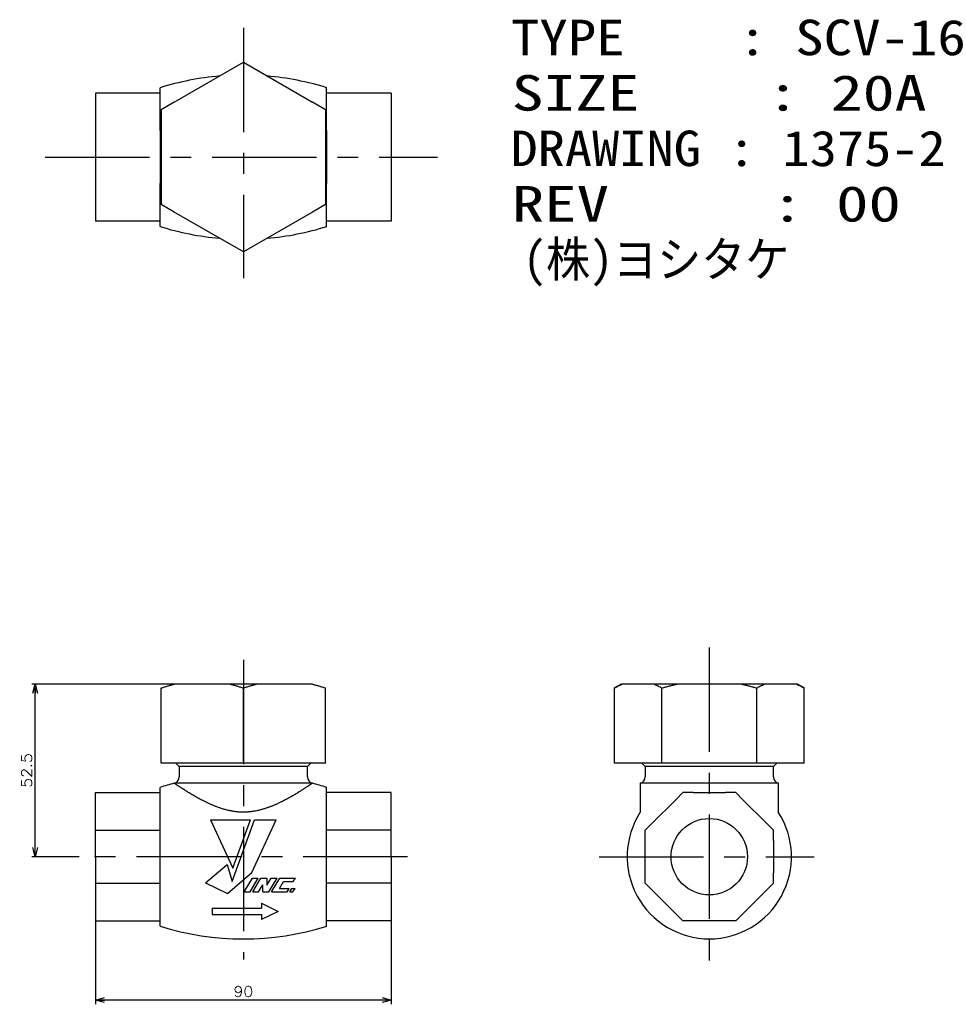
# Model space of a CAD drawing. Extents: x -68 to 214, y -45 to 255.
import ezdxf

# ---------------------------------------------------------------- set-up
doc = ezdxf.new("R2010")
doc.units = 0
doc.linetypes.add('CENTER', pattern=[50.8, 31.75, -6.35, 6.35, -6.35])
doc.layers.get('0').update_dxf_attribs({"linetype": 'CONTINUOUS'})
doc.layers.get('DEFPOINTS').update_dxf_attribs({"linetype": 'CONTINUOUS'})
doc.layers.add('GLAND NUT', color=10, linetype='CONTINUOUS')
doc.layers.add('LY_1', color=7, linetype='CONTINUOUS')
doc.styles.add('MX_DIMTXSTY_2', font='txt.shx', dxfattribs={"width": 1.1, "bigfont": 'extfont.shx'})
doc.styles.add('MX_NOTE_STANDARD', font='txt.shx', dxfattribs={"bigfont": 'extfont.shx'})
doc.dimstyles.new('MXDIMSTYLE', dxfattribs={"dimtxt": 4.1656, "dimasz": 2.5, "dimexe": 1, "dimexo": 0, "dimgap": 1, "dimtad": 1, "dimdsep": 46, "dimtxsty": 'MX_NOTE_STANDARD', "dimblk1": 'OPEN30', "dimblk2": 'OPEN30', "dimsah": 1, "dimcen": 2.5, "dimadec": 0, "dimazin": 0, "dimtfac": 1, "dimtmove": 0, "dimatfit": 3, "dimldrblk": 'OPEN30', "dimfxl": 1, "dimtzin": 0, "dimarcsym": 0})

# ---------------------------------------------------------------- blocks, each defined once
blk = doc.blocks.new('_OPEN30')
at = {"color": 0, "linetype": 'ByBlock', "lineweight": -2}
for p, q in [((-1, 0.267949), (0, 0)), ((0, 0), (-1, -0.267949)), ((0, 0), (-1, 0))]:
    blk.add_line(p, q, dxfattribs=at)
blk = doc.blocks.new('*D1')
at = {"color": 50, "linetype": 'CONTINUOUS'}
for p, q in [((-21.023348, 52.5), (-64.362867, 52.5)), ((-63.362867, 0), (-63.362867, 52.5)), ((-50, 0), (-64.362867, 0))]:
    blk.add_line(p, q, dxfattribs=at)
at = {"layer": 'DEFPOINTS', "color": 0, "linetype": 'CONTINUOUS'}
for p in [(-63.362867, 52.5), (-21.023348, 52.5), (-50, 0)]:
    blk.add_point(p, dxfattribs=at)
at = {"color": 50, "linetype": 'CONTINUOUS', "xscale": 2.77, "yscale": 2.77, "zscale": 2.77}
for p, rotation in [((-63.362867, 52.5), 90), ((-63.362867, 0), 270)]:
    blk.add_blockref('_OPEN30', p, dxfattribs=dict(at, rotation=rotation))
at = {"color": 50, "linetype": 'CONTINUOUS', "insert": (-65.962867, 26.25), "char_height": 3.2, "attachment_point": 5, "rotation": 90, "line_spacing_factor": 0.9, "style": 'MX_DIMTXSTY_2'}
blk.add_mtext('\\A1;52.5', dxfattribs=at)
blk = doc.blocks.new('*D2')
at = {"color": 50, "linetype": 'CONTINUOUS'}
for p, q in [((-45, -19.500001), (-45, -44.913558)), ((45, -19.500001), (45, -44.913558)), ((45, -43.613558), (-45, -43.613558))]:
    blk.add_line(p, q, dxfattribs=at)
at = {"layer": 'DEFPOINTS', "color": 0, "linetype": 'CONTINUOUS'}
for p in [(-45, -19.500001), (45, -19.500001), (-45, -43.613558)]:
    blk.add_point(p, dxfattribs=at)
at = {"color": 50, "linetype": 'CONTINUOUS', "xscale": 2.77, "yscale": 2.77, "zscale": 2.77, "rotation": 180}
blk.add_blockref('_OPEN30', (-45, -43.613558), dxfattribs=at)
at = {"color": 50, "linetype": 'CONTINUOUS', "xscale": 2.77, "yscale": 2.77, "zscale": 2.77}
blk.add_blockref('_OPEN30', (45, -43.613558), dxfattribs=at)
at = {"color": 50, "linetype": 'CONTINUOUS', "insert": (0, -41.013558), "char_height": 3.2, "attachment_point": 5, "line_spacing_factor": 0.9, "style": 'MX_DIMTXSTY_2'}
blk.add_mtext('\\A1;90', dxfattribs=at)
blk = doc.blocks.new('$103-3')
at = {"color": 0, "linetype": 'CONTINUOUS'}
for p, q in [((-10, 1), (5, 1)), ((-10, 1), (-10, -1)), ((5, 2.5), (10, 0)), ((5, 2.5), (5, 1)), ((10, 0), (5, -2.5)), ((-10, -1), (5, -1)), ((5, -1), (5, -2.5))]:
    blk.add_line(p, q, dxfattribs=at)
blk = doc.blocks.new('$102-7')
at = {"color": 0, "linetype": 'CONTINUOUS'}
for p, q in [((-12.512482, 13.999985), (2.691223, 13.999985)), ((-12.512472, 13.999991), (-3.973626, -4.311625)), ((-4.222479, -9.380992), (4.287495, 13.99997)), ((-3.973619, -4.311645), (2.691265, 13.999972)), ((3.200634, -5.969448), (12.512539, 13.999997)), ((4.287506, 13.999985), (12.512512, 13.999985)), ((-14.437495, -9.903054), (-6.180963, -2.975001)), ((-6.180968, -2.975026), (-4.222466, -9.380996)), ((-6.037494, -13.999985), (3.200605, -5.969429)), ((-14.437447, -9.903071), (-6.037447, -14.000024)), ((0.29103, -13.370023), (3.445552, -8.120017)), ((2.536848, -13.370024), (5.691362, -8.120031)), ((3.445557, -8.12001), (5.691345, -8.12001)), ((3.55764, -13.369999), (6.712154, -8.120007)), ((5.803381, -13.370029), (7.436667, -10.651784)), ((6.712158, -8.12001), (8.957916, -8.12001)), ((7.436676, -13.37001), (7.436676, -10.651764)), ((8.957899, -10.838257), (10.59119, -8.120005)), ((8.957916, -8.12001), (8.957916, -10.838257)), ((9.682472, -13.370012), (12.836993, -8.120006)), ((10.591187, -8.12001), (12.836975, -8.12001)), ((10.703247, -13.370043), (13.857761, -8.120051)), ((13.727155, -12.075001), (15.325442, -9.415004)), ((13.857788, -8.12001), (19.778442, -8.12001)), ((15.325439, -9.415009), (19.000305, -9.415009)), ((19.000375, -9.415004), (19.778488, -8.120006)), ((0.291046, -13.37001), (2.536804, -13.37001)), ((3.557617, -13.37001), (5.803406, -13.37001)), ((7.436676, -13.37001), (9.682434, -13.37001)), ((10.703247, -13.37001), (16.623901, -13.37001)), ((13.727142, -12.075012), (17.402039, -12.075012)), ((16.623967, -13.370012), (17.40208, -12.075014)), ((17.644699, -13.370035), (18.422812, -12.075037)), ((17.644714, -13.37001), (18.86969, -13.37001)), ((18.422852, -12.075012), (19.647797, -12.075012)), ((18.869669, -13.369988), (19.647783, -12.07499))]:
    blk.add_line(p, q, dxfattribs=at)
blk.add_point((0, 0), dxfattribs=at)
blk.add_point((0, 0), dxfattribs=at)

msp = doc.modelspace()

# ---------------------------------------------------------------- linework, layer by layer
at = {"layer": 'GLAND NUT', "color": 10, "linetype": 'CONTINUOUS'}
for p, q in [((-21.02, 229.63), (0, 241.77)), ((0, 241.77), (21.02, 229.63)), ((-25.35, 220.98), (-25.35, 234.01)), ((25.35, 220.98), (25.35, 234.01)), ((-45, 232.4), (-45, 193.4)), ((-44, 232.4), (-45, 232.4)), ((-25.35, 232.4), (-44, 232.4)), ((44, 232.4), (25.35, 232.4)), ((45, 232.4), (44, 232.4)), ((45, 232.4), (45, 193.4)), ((-21.02, 229.63), (-25, 227.34)), ((25, 227.34), (21.02, 229.63)), ((-25, 227.34), (-25, 222.75)), ((25, 227.34), (25, 222.75)), ((-25, 222.75), (-25, 203.06)), ((25, 222.75), (25, 203.06)), ((-25.35, 220.98), (-25.35, 204.83)), ((25.35, 220.98), (25.35, 204.83)), ((-25.35, 191.8), (-25.35, 204.83)), ((25.35, 191.8), (25.35, 204.83)), ((-25, 203.06), (-25, 198.47)), ((25, 203.06), (25, 198.47)), ((-21.02, 196.18), (-25, 198.47)), ((25, 198.47), (21.02, 196.18)), ((0, 184.04), (-21.02, 196.18)), ((21.02, 196.18), (0, 184.04)), ((-44, 193.4), (-45, 193.4)), ((-25.35, 193.4), (-44, 193.4)), ((44, 193.4), (25.35, 193.4)), ((45, 193.4), (44, 193.4)), ((-25, 28.5), (-25, 51.35)), ((-3.98, 52.5), (-21.02, 52.5)), ((3.98, 52.5), (-3.98, 52.5)), ((0, 28.5), (0, 51.35)), ((21.02, 52.5), (3.98, 52.5)), ((25, 28.5), (25, 51.35)), ((114.94, 52.5), (112.94, 51.35)), ((112.94, 28.5), (112.94, 51.35)), ((115.23, 52.5), (114.94, 52.5)), ((125.07, 52.5), (115.23, 52.5)), ((131.96, 52.5), (125.07, 52.5)), ((127.37, 28.5), (127.37, 51.35)), ((151.65, 52.5), (131.96, 52.5)), ((158.53, 52.5), (151.65, 52.5)), ((156.24, 28.5), (156.24, 51.35)), ((168.38, 52.5), (158.53, 52.5)), ((168.67, 52.5), (168.38, 52.5)), ((170.67, 51.35), (168.67, 52.5)), ((170.67, 28.5), (170.67, 51.35)), ((0, 28.5), (-25, 28.5)), ((-20.5, 28.5), (-19.5, 27.5)), ((-19.5, 27.5), (-19.5, 24.29)), ((19.5, 27.5), (-19.5, 27.5)), ((25, 28.5), (0, 28.5)), ((19.5, 27.5), (20.5, 28.5)), ((19.5, 24.29), (19.5, 27.5)), ((127.37, 28.5), (112.94, 28.5)), ((121.3, 28.5), (122.3, 27.5)), ((122.3, 27.5), (122.3, 24.29)), ((161.3, 27.5), (122.3, 27.5)), ((156.24, 28.5), (127.37, 28.5)), ((170.67, 28.5), (156.24, 28.5)), ((161.3, 27.5), (162.3, 28.5)), ((161.3, 24.29), (161.3, 27.5)), ((-25.35, 19.5), (-25.35, 21.11)), ((21, 22.35), (-21, 22.35)), ((25.35, 19.5), (25.35, 21.11)), ((141.8, 22.35), (120.8, 22.35)), ((120.8, 22.35), (120.8, 13.56)), ((162.81, 22.35), (141.8, 22.35)), ((162.81, 13.56), (162.81, 22.35)), ((-45, 8.08), (-45, 19.5)), ((-45, 19.5), (-25.35, 19.5)), ((-25.35, 8.08), (-25.35, 19.5)), ((45, 19.5), (25.35, 19.5)), ((25.35, 8.08), (25.35, 19.5)), ((45, 8.08), (45, 19.5)), ((131.48, 17.25), (133.73, 19.5)), ((136.9, 19.5), (133.73, 19.5)), ((136.9, 19.5), (146.71, 19.5)), ((149.88, 19.5), (146.71, 19.5)), ((152.13, 17.25), (149.88, 19.5)), ((124.55, 10.32), (131.48, 17.25)), ((152.13, 17.25), (159.06, 10.32)), ((122.3, 8.08), (124.55, 10.32)), ((161.3, 8.08), (159.06, 10.32)), ((-45, 8.08), (-25.35, 8.08)), ((-45, 0), (-45, 8.08)), ((-25.35, -8.08), (-25.35, 8.08)), ((45, 8.08), (25.35, 8.08)), ((25.35, -8.08), (25.35, 8.08)), ((45, 0), (45, 8.08)), ((122.3, 4.9), (122.3, 8.08)), ((161.3, 4.9), (161.3, 8.08)), ((122.3, -4.9), (122.3, 4.9)), ((161.3, 4.9), (161.3, -4.9)), ((-45, 0), (-45, -8.08)), ((45, 0), (45, -8.08)), ((122.3, -8.08), (122.3, -4.9)), ((161.3, -8.08), (161.3, -4.9)), ((-45, -8.08), (-45, -19.5)), ((-45, -8.08), (-25.35, -8.08)), ((-25.35, -19.5), (-25.35, -8.08)), ((45, -8.08), (25.35, -8.08)), ((25.35, -19.5), (25.35, -8.08)), ((45, -8.08), (45, -19.5)), ((124.55, -10.32), (122.3, -8.08)), ((159.06, -10.32), (161.3, -8.08)), ((131.48, -17.25), (124.55, -10.32)), ((159.06, -10.32), (152.13, -17.25)), ((133.73, -19.5), (131.48, -17.25)), ((149.88, -19.5), (152.13, -17.25)), ((-45, -19.5), (-25.35, -19.5)), ((-25.35, -21.11), (-25.35, -19.5)), ((45, -19.5), (25.35, -19.5)), ((25.35, -21.11), (25.35, -19.5)), ((136.9, -19.5), (133.73, -19.5)), ((146.71, -19.5), (136.9, -19.5)), ((149.88, -19.5), (146.71, -19.5))]:
    msp.add_line(p, q, dxfattribs=at)
msp.add_circle((141.8, 0), 11.62, dxfattribs=at)
for centre, radius, start, end in [((0, 153.4), 84.5, 94.9127, 107.4603), ((0, 153.4), 84.5, 72.5397, 85.0873), ((0, 272.4), 84.5, 252.5397, 265.0873), ((0, 272.4), 84.5, 274.9127, 287.4603), ((-21.5, 24.29), 2, 284.392, 0), ((21.5, 24.29), 2, 180, 255.608), ((120.3, 24.29), 2, 284.392, 360), ((163.3, 24.29), 2, 180, 255.608), ((0, -59.5), 84.5, 104.392, 107.4603), ((0, -59.5), 84.5, 72.5397, 75.608), ((141.8, 0), 25, 147.1458, 270), ((141.8, 0), 25, 270, 32.8554), ((0, 59.5), 84.5, 252.5397, 287.4603)]:
    msp.add_arc(centre, radius, start, end, dxfattribs=at)
for points, start_tangent, end_tangent in [([(-25, 51.35), (-24.01, 51.66), (-23.02, 51.96), (-22.03, 52.24), (-21.02, 52.5)], (0.948535, 0.316672), (0.971331, 0.23773)), ([(-3.98, 52.5), (-2.98, 52.24), (-1.98, 51.96), (-0.99, 51.66), (0, 51.35)], (0.971332, -0.237729), (0.948535, -0.316673)), ([(0, 51.35), (0.99, 51.66), (1.98, 51.96), (2.97, 52.24), (3.98, 52.5)], (0.948535, 0.316672), (0.971331, 0.23773)), ([(21.02, 52.5), (22.02, 52.24), (23.02, 51.96), (24.01, 51.66), (25, 51.35)], (0.971332, -0.237729), (0.948535, -0.316673)), ([(112.94, 51.35), (113.51, 51.66), (114.08, 51.96), (114.65, 52.24), (115.23, 52.5)], (0.865558, 0.500808), (0.920562, 0.390596)), ([(125.07, 52.5), (125.65, 52.24), (126.23, 51.96), (126.8, 51.66), (127.37, 51.35)], (0.920564, -0.390593), (0.865557, -0.50081)), ([(127.37, 51.35), (128.51, 51.66), (129.65, 51.96), (130.81, 52.24), (131.96, 52.5)], (0.96066, 0.277727), (0.978272, 0.207324)), ([(151.65, 52.5), (152.8, 52.24), (153.95, 51.96), (155.1, 51.66), (156.24, 51.35)], (0.978273, -0.207323), (0.96066, -0.277728)), ([(156.24, 51.35), (156.81, 51.66), (157.38, 51.96), (157.96, 52.24), (158.53, 52.5)], (0.865558, 0.500808), (0.920562, 0.390596)), ([(168.38, 52.5), (168.95, 52.24), (169.53, 51.96), (170.1, 51.66), (170.67, 51.35)], (0.920564, -0.390593), (0.865557, -0.50081)), ([(21, 22.35), (20.99, 22.34), (20.96, 22.32), (20.88, 22.27), (20.75, 22.18), (20.58, 22.06), (20.36, 21.91), (20.18, 21.79), (19.96, 21.65), (19.73, 21.49), (19.47, 21.32), (19.19, 21.13), (18.89, 20.94), (18.56, 20.72), (18.22, 20.5), (17.82, 20.25), (17.4, 19.99), (16.96, 19.71), (16.5, 19.43), (16.01, 19.13), (15.5, 18.83), (14.97, 18.52), (14.42, 18.21), (13.78, 17.84), (13.1, 17.48), (12.41, 17.11), (11.68, 16.75), (10.93, 16.38), (10.15, 16.02), (9.34, 15.67), (8.51, 15.33), (7.68, 15.02), (6.84, 14.73), (5.97, 14.46), (5.06, 14.21), (4.14, 14), (3.2, 13.82), (2.61, 13.74), (2.01, 13.67), (1.41, 13.61), (0.81, 13.58), (0.19, 13.56), (-0.43, 13.57), (-1.06, 13.59), (-1.68, 13.63), (-2.28, 13.69), (-2.87, 13.77), (-3.46, 13.87), (-4.05, 13.98), (-4.64, 14.11), (-5.22, 14.25), (-5.8, 14.41), (-6.37, 14.58), (-7, 14.78), (-7.61, 14.99), (-8.47, 15.32), (-9.31, 15.66), (-10.13, 16.01), (-10.93, 16.38), (-11.72, 16.77), (-12.49, 17.16), (-13.23, 17.55), (-13.95, 17.94), (-14.62, 18.32), (-15.26, 18.69), (-15.88, 19.05), (-16.47, 19.41), (-17.04, 19.76), (-17.59, 20.1), (-18.1, 20.43), (-18.57, 20.73), (-18.91, 20.95), (-19.23, 21.16), (-19.52, 21.35), (-19.79, 21.53), (-20.04, 21.7), (-20.26, 21.85), (-20.46, 21.98), (-20.62, 22.09), (-20.79, 22.2), (-20.91, 22.28), (-20.98, 22.33), (-21, 22.35)], (-0.825698, -0.564112), (-0.825613, 0.564236))]:
    msp.add_spline(points, degree=3, dxfattribs=dict(at, start_tangent=start_tangent, end_tangent=end_tangent))
at = {"layer": 'LY_1', "color": 110, "linetype": 'CENTER'}
for p, q in [((0, 252.26), (0, 176.1)), ((-60.3, 212.9), (59.06, 212.9)), ((141.8, 63.62), (141.8, -31.86)), ((0, 59.88), (0, -31.26)), ((50, 0), (-50, 0)), ((108.23, 0), (173.73, 0))]:
    msp.add_line(p, q, dxfattribs=at)

# ---------------------------------------------------------------- block references
at = {"layer": 'LY_1', "color": 50, "linetype": 'ByBlock', "xscale": 0.8, "yscale": 0.8, "zscale": 0.8}
msp.add_blockref('$102-7', (0, 0), dxfattribs=at)
at = {"layer": 'LY_1', "color": 50, "linetype": 'ByBlock'}
msp.add_blockref('$103-3', (0.56, -16.62), dxfattribs=at)

# ---------------------------------------------------------------- texts
at = {"layer": 'LY_1', "color": 50, "linetype": 'CONTINUOUS', "char_height": 10.8, "attachment_point": 1, "line_spacing_factor": 0.9}
for s, insert in [('\\W1.200000;\\A1;TYPE    : SCV-16', (81.42, 254.72)), ('\\W1.322034;\\A1;SIZE    : 20A', (81.64, 237.85)), ('\\W1.126761;\\A1;DRAWING : 1375-2', (81.29, 220.97)), ('\\W1.343284;\\A1;REV     : 00', (81.68, 204.1)), ('\\W0.954545;\\A1;(株)ヨシ\\M+1835Eケ', (85.1, 187.22))]:
    msp.add_mtext(s, dxfattribs=dict(at, insert=insert))

# ---------------------------------------------------------------- dimensions: what is measured, and where the dimension line sits
at = {"layer": 'LY_1', "color": 50, "linetype": 'CONTINUOUS'}
dim = msp.add_linear_dim(base=(-63.36, 52.5), p1=(-50, 0), p2=(-21.02, 52.5), angle=90, text='\\A1;<>', dimstyle='MXDIMSTYLE', override={"dimtxt": 3.2, "dimasz": 2.77, "dimdec": 1, "dimtxsty": 'MX_DIMTXSTY_2', "dimtzin": 8}, dxfattribs=at)
dim.commit()
dim.dimension.update_dxf_attribs({"geometry": '*D1', "text_midpoint": (-63.36, 26.25), "dimtype": 128})
dim = msp.add_linear_dim(base=(-45, -43.61), p1=(45, -19.5), p2=(-45, -19.5), text='\\A1;<>', dimstyle='MXDIMSTYLE', override={"dimtxt": 3.2, "dimasz": 2.77, "dimexe": 1.3, "dimdec": 0, "dimtxsty": 'MX_DIMTXSTY_2', "dimtzin": 8}, dxfattribs=at)
dim.commit()
dim.dimension.update_dxf_attribs({"geometry": '*D2', "text_midpoint": (0, -43.61), "dimtype": 128})

doc.saveas('drawing.dxf')
